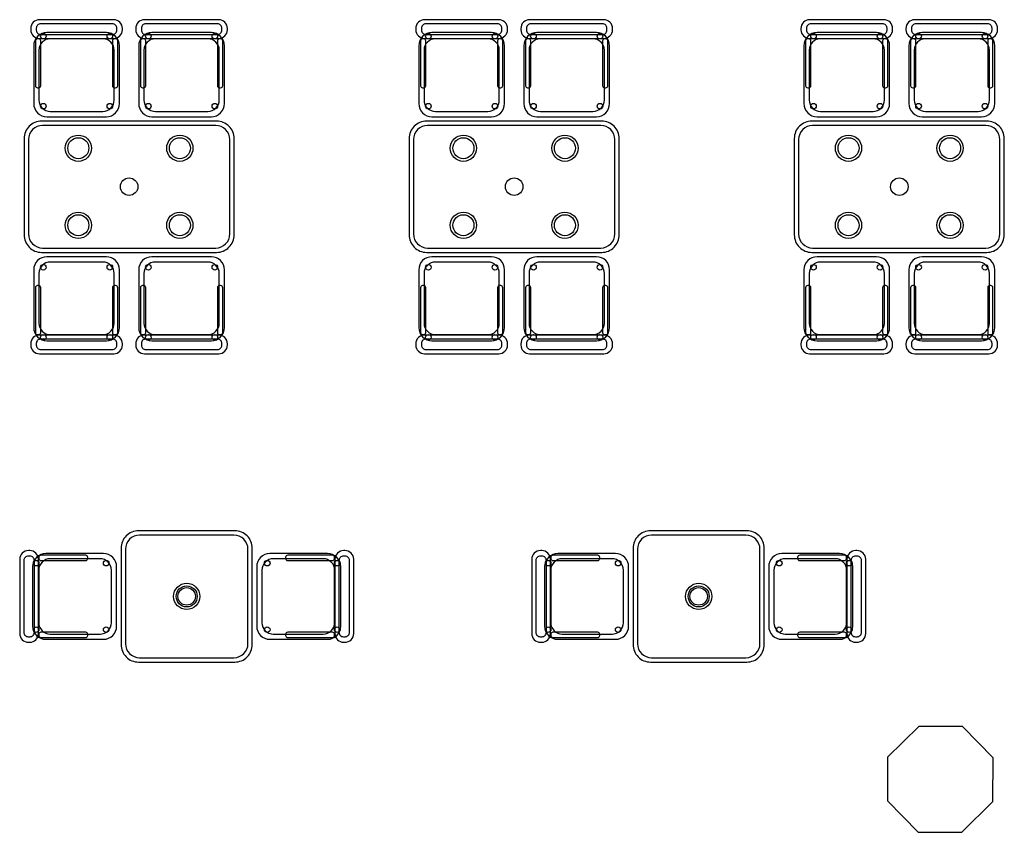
# Model space of a CAD drawing. Header units: metres. Extents: x 2232.4 to 2275.2, y 411.9 to 437.5.
# Tile 12 of 16: x 2262.9 to 2268.6, y 425 to 429.6. Entities that reach past the tile are written whole.
import ezdxf

# ---------------------------------------------------------------- set-up
doc = ezdxf.new("R2010")
doc.units = ezdxf.units.M
for name, color, linetype in [('CL', 40, 'Continuous'), ('RP_CHAIRS', 7, 'Continuous'), ('RP_TABLES', 7, 'Continuous')]:
    doc.layers.add(name, color=color, linetype=linetype)

# ---------------------------------------------------------------- blocks, each defined once
blk = doc.blocks.new('RP_MODERN_TABLE_4')
at = {"color": 0}
for points in [[(-0.5, -0.375), (0.5, -0.375, 0.414214), (0.6, -0.275), (0.6, 0.275, 0.414214), (0.5, 0.375), (-0.5, 0.375, 0.414214), (-0.6, 0.275), (-0.6, -0.275, 0.414214)], [(-0.495, -0.35), (0.495, -0.35, 0.414214), (0.575, -0.27), (0.575, 0.27, 0.414214), (0.495, 0.35), (-0.495, 0.35, 0.414214), (-0.575, 0.27), (-0.575, -0.27, 0.414214)]]:
    blk.add_lwpolyline(points, format="xyb", close=True, dxfattribs=at)
for centre, radius in [((-0.29, 0.22), 0.075), ((0.29, 0.22), 0.075), ((-0.29, 0.22), 0.06), ((0.29, 0.22), 0.06), ((0, 0), 0.05), ((-0.29, -0.22), 0.075), ((-0.29, -0.22), 0.06), ((0.29, -0.22), 0.075), ((0.29, -0.22), 0.06)]:
    blk.add_circle(centre, radius, dxfattribs=at)
blk = doc.blocks.new('RP_MODERN_CHAIR')
at = {"color": 0}
for points in [[(-0.212, 0.172), (0.212, 0.172, 0.414214), (0.262, 0.222), (0.262, 0.229, 0.414214), (0.212, 0.279), (-0.212, 0.279, 0.414214), (-0.262, 0.229), (-0.262, 0.222, 0.414214)], [(-0.205, 0.195), (0.205, 0.195, 0.414214), (0.23, 0.22), (0.23, 0.23, 0.414214), (0.205, 0.255), (-0.205, 0.255, 0.414214), (-0.23, 0.23), (-0.23, 0.22, 0.414214)], [(-0.17, -0.275), (0.17, -0.275, 0.414214), (0.245, -0.2), (0.245, 0.13, 0.414214), (0.17, 0.205), (-0.17, 0.205, 0.414214), (-0.245, 0.13), (-0.245, -0.2, 0.414214)], [(-0.223, -0.11), (-0.217, -0.11, 0.414214), (-0.205, -0.098), (-0.205, 0.158, 0.414214), (-0.217, 0.17), (-0.223, 0.17, 0.414214), (-0.235, 0.158), (-0.235, -0.098, 0.414214)], [(-0.15, -0.245), (0.15, -0.245, 0.414214), (0.215, -0.18), (0.215, 0.105, 0.414214), (0.15, 0.17), (-0.15, 0.17, 0.414214), (-0.215, 0.105), (-0.215, -0.18, 0.414214)], [(0.217, -0.11), (0.223, -0.11, 0.414214), (0.235, -0.098), (0.235, 0.158, 0.414214), (0.223, 0.17), (0.217, 0.17, 0.414214), (0.205, 0.158), (0.205, -0.098, 0.414214)]]:
    blk.add_lwpolyline(points, format="xyb", close=True, dxfattribs=at)
for centre in [(-0.19, 0.185), (0.19, 0.185), (-0.19, -0.215), (0.19, -0.215)]:
    blk.add_circle(centre, 0.016, dxfattribs=at)
blk = doc.blocks.new('RP_MODERN_TABLE_2')
at = {"color": 0}
for points in [[(-0.275, -0.375), (0.275, -0.375, 0.414214), (0.375, -0.275), (0.375, 0.275, 0.414214), (0.275, 0.375), (-0.275, 0.375, 0.414214), (-0.375, 0.275), (-0.375, -0.275, 0.414214)], [(-0.27, -0.35), (0.27, -0.35, 0.414214), (0.35, -0.27), (0.35, 0.27, 0.414214), (0.27, 0.35), (-0.27, 0.35, 0.414214), (-0.35, 0.27), (-0.35, -0.27, 0.414214)]]:
    blk.add_lwpolyline(points, format="xyb", close=True, dxfattribs=at)
for radius in [0.075, 0.06, 0.05]:
    blk.add_circle((0, 0), radius, dxfattribs=at)

msp = doc.modelspace()

# ---------------------------------------------------------------- linework, layer by layer
at = {"layer": 'CL'}
msp.add_lwpolyline([(2268.5117, 425.4285), (2268.3359, 425.6062), (2268.0859, 425.6075), (2267.9081, 425.4317), (2267.9068, 425.1817), (2268.0826, 425.004), (2268.3326, 425.0026), (2268.5103, 425.1785)], close=True, dxfattribs=at)

# ---------------------------------------------------------------- block references
at = {"layer": 'RP_CHAIRS'}
for p in [(2263.275, 429.365), (2263.875, 429.365), (2265.475, 429.365), (2266.075, 429.365), (2267.675, 429.365), (2268.275, 429.365)]:
    msp.add_blockref('RP_MODERN_CHAIR', p, dxfattribs=at)
for p, rotation in [((2263.275, 428.015), 180), ((2263.875, 428.015), 180), ((2265.475, 428.015), 180), ((2266.075, 428.015), 180), ((2267.675, 428.015), 180), ((2268.275, 428.015), 180), ((2263.229, 426.35), 90), ((2264.579, 426.35), 270), ((2266.154, 426.35), 90), ((2267.504, 426.35), 270)]:
    msp.add_blockref('RP_MODERN_CHAIR', p, dxfattribs=dict(at, rotation=rotation))
at = {"layer": 'RP_TABLES'}
for name, p in [('RP_MODERN_TABLE_4', (2263.575, 428.69)), ('RP_MODERN_TABLE_4', (2265.775, 428.69)), ('RP_MODERN_TABLE_4', (2267.975, 428.69)), ('RP_MODERN_TABLE_2', (2263.904, 426.35)), ('RP_MODERN_TABLE_2', (2266.829, 426.35))]:
    msp.add_blockref(name, p, dxfattribs=at)

doc.saveas('drawing.dxf')
